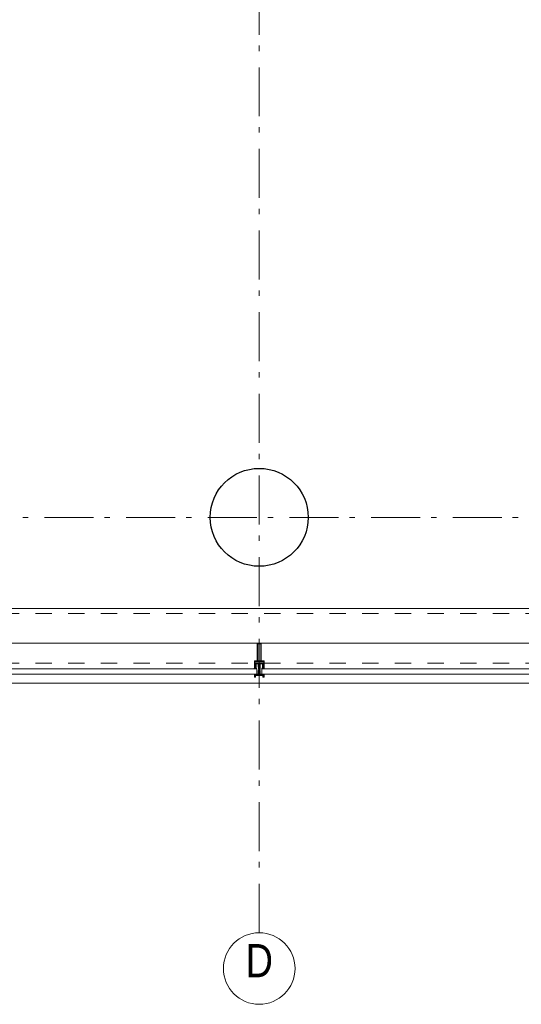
# Model space of a CAD drawing. Header units: millimetres. Extents: x -75976 to 232306, y 42824 to 140527.
# Tile 103 of 199: x 215315 to 217874, y 49135 to 54160. Entities that reach past the tile are written whole.
import ezdxf

# ---------------------------------------------------------------- set-up
doc = ezdxf.new("R2010")
doc.units = ezdxf.units.MM
doc.header["$LTSCALE"] = 400
doc.linetypes.add('STYLE_01', pattern=[0.416641, 0.208282, -0.208359])
doc.linetypes.add('STYLE_06', pattern=[1.041641, 0.625, -0.208282, 0.069427, -0.138931])
for name, color, linetype, lineweight in [('mat-beton (ihwg)', 5, 'Continuous', 25), ('mat-glas', 140, 'Continuous', 15), ('None', 7, 'Continuous', 9)]:
    doc.layers.add(name, color=color, linetype=linetype, lineweight=lineweight)
doc.styles.add('Arial Narrow', font='ARIALN.TTF', dxfattribs={"height": 222.25})
doc.styles.get("Standard").update_dxf_attribs({"font": 'arial.ttf'})

# ---------------------------------------------------------------- blocks, each defined once
blk = doc.blocks.new('*U472')
at = {"layer": 'None', "color": 8, "linetype": 'Continuous', "lineweight": 9, "flags": 128}
for points in [[(46831.2, -35283), (46831.2, -35283, 0.390793), (46832.8, -35281.7), (46832.8, -35281.7, 0.390793), (46831.6, -35280), (46831.6, -35280, -0.352623), (46830.1, -35278.1), (46830.1, -35271.3), (46830.1, -35271.3, 0.414214), (46829.8, -35271), (46828.5, -35271), (46828, -35271.2), (46828, -35271.2, -0.520293), (46827.7, -35271), (46827.7, -35268.3), (46827.9, -35268.2), (46827.9, -35266.2), (46827.9, -35266.2, -0.577863), (46827.9, -35265.9), (46828, -35265.9), (46828, -35265.9, 0.366605), (46828.3, -35265.7), (46828.3, -35265.7, 0.366605), (46828.1, -35265.3), (46828.1, -35265.3, -0.130834), (46826.8, -35264.3), (46826.8, -35264.3, 0.439074), (46825.3, -35264.3), (46825.3, -35264.3, -0.133252), (46824, -35265.3), (46824, -35265.3, 0.366605), (46823.8, -35265.7), (46823.8, -35265.7, 0.366605), (46824.1, -35265.9), (46824.2, -35265.9), (46824.2, -35265.9, -0.577455), (46824.3, -35266.2), (46824.3, -35268.2), (46824.4, -35268.3), (46824.4, -35271), (46824.4, -35271, -0.52048), (46824.1, -35271.2), (46823.6, -35271), (46821.4, -35271), (46821.4, -35271, 0.414214), (46821.1, -35271.3), (46821.1, -35279.1), (46821.1, -35279.1, -0.255976), (46820.1, -35280.8), (46820.1, -35280.8, 0.749676), (46820.8, -35283), (46824.9, -35283), (46824.9, -35283, 0.414214), (46826.9, -35281), (46826.9, -35281, -0.402808), (46827.3, -35280.5), (46827.3, -35280.5, -0.402808), (46827.9, -35281), (46827.9, -35281, 0.233259), (46828.1, -35281.3), (46831.4, -35281.8), (46831.4, -35281.8, -0.419014), (46831.5, -35281.9), (46831.5, -35281.9, -0.419014), (46831.4, -35282), (46830.1, -35282), (46830.1, -35282, 0.414214), (46829.6, -35282.5), (46829.6, -35282.5, 0.414214), (46830.1, -35283)], [(46871.1, -35270.8), (46871.1, -35255), (46869.1, -35255), (46823, -35255), (46821.1, -35255), (46821.1, -35270.8), (46823.9, -35270.8), (46823.9, -35266.2), (46823.4, -35266.2), (46823.4, -35264.8), (46823.9, -35264.8), (46823.9, -35262.9), (46824.2, -35262.7), (46824.2, -35258.5), (46824.2, -35258.5, -0.414214), (46825.9, -35256.8), (46825.9, -35256.8), (46825.9, -35256.8, -0.414214), (46827.6, -35258.5), (46827.6, -35262.7), (46827.9, -35262.9), (46827.9, -35264.8), (46828.4, -35264.8), (46828.4, -35266.2), (46827.9, -35266.2), (46827.9, -35270.8), (46829.7, -35270.8), (46829.7, -35258), (46829.7, -35258, -0.414214), (46830.9, -35256.8), (46830.9, -35256.8), (46839.5, -35256.8), (46839.5, -35256.8, -0.414214), (46840.7, -35258), (46840.7, -35275), (46842.1, -35275), (46842.1, -35277.8), (46841.7, -35278.2), (46842.1, -35278.6), (46842.1, -35279.2), (46841.7, -35279.6), (46842.1, -35280), (46842.1, -35280.6), (46841.7, -35281), (46842.1, -35282), (46842.1, -35286.8), (46843.8, -35286.8), (46843.8, -35276), (46843.8, -35276, -0.414214), (46846, -35273.8), (46846.1, -35273.8), (46846.1, -35273.8, -0.414214), (46848.3, -35276), (46848.3, -35286.8), (46850, -35286.8), (46850, -35282), (46850.4, -35281), (46850, -35280.6), (46850, -35280), (46850.4, -35279.6), (46850, -35279.2), (46850, -35278.6), (46850.4, -35278.2), (46850, -35277.8), (46850, -35275), (46851.4, -35275), (46851.4, -35258), (46851.4, -35258, -0.414214), (46852.6, -35256.8), (46852.6, -35256.8), (46861.2, -35256.8), (46861.2, -35256.8, -0.414214), (46862.4, -35258), (46862.4, -35270.8), (46864.3, -35270.8), (46864.3, -35266.2), (46863.8, -35266.2), (46863.8, -35264.8), (46864.3, -35264.8), (46864.3, -35262.9), (46864.5, -35262.7), (46864.5, -35258.5), (46864.5, -35258.5, -0.414214), (46866.2, -35256.8), (46866.2, -35256.8), (46866.2, -35256.8, -0.414214), (46867.9, -35258.5), (46867.9, -35262.7), (46868.2, -35262.9), (46868.2, -35264.8), (46868.7, -35264.8), (46868.7, -35266.2), (46868.2, -35266.2), (46868.2, -35270.8)], [(46823.1, -35274.1), (46823.1, -35274.1, -0.414214), (46823.9, -35273.2), (46823.9, -35273.2, -0.414214), (46824.8, -35274.1), (46824.8, -35277), (46824.8, -35277, -0.414214), (46823.9, -35277.8), (46823.9, -35277.8, -0.414214), (46823.1, -35277)], [(46825.1, -35266, -0.29188), (46825.3, -35265.5), (46825.8, -35265.1), (46825.8, -35265.1, -0.344328), (46826.4, -35265.1), (46826.9, -35265.5), (46826.9, -35265.5, -0.29188), (46827, -35266), (46826.6, -35267.7), (46826.6, -35267.7, -0.348796), (46826.1, -35268.2), (46826.1, -35268.2, -0.348796), (46825.5, -35267.7), (46825.1, -35266)], [(46827.2, -35277.8, -0.414214), (46826.4, -35277), (46826.4, -35274.1), (46826.4, -35274.1, -0.414214), (46827.2, -35273.2), (46827.2, -35273.2, -0.414214), (46828.1, -35274.1), (46828.1, -35277), (46828.1, -35277, -0.414214), (46827.2, -35277.8)], [(46860.9, -35283), (46860.9, -35283, -0.390793), (46859.3, -35281.7), (46859.3, -35281.7, -0.390793), (46860.5, -35280), (46860.5, -35280, 0.352623), (46862.1, -35278.1), (46862.1, -35271.3), (46862.1, -35271.3, -0.414214), (46862.4, -35271), (46863.6, -35271), (46864.1, -35271.2), (46864.1, -35271.2, 0.520293), (46864.4, -35271), (46864.4, -35268.3), (46864.3, -35268.2), (46864.3, -35266.2), (46864.3, -35266.2, 0.577863), (46864.2, -35265.9), (46864.1, -35265.9), (46864.1, -35265.9, -0.366605), (46863.8, -35265.7), (46863.8, -35265.7, -0.366605), (46864, -35265.3), (46864, -35265.3, 0.130834), (46865.3, -35264.3), (46865.3, -35264.3, -0.439074), (46866.8, -35264.3), (46866.8, -35264.3, 0.133252), (46868.1, -35265.3), (46868.1, -35265.3, -0.366605), (46868.3, -35265.7), (46868.3, -35265.7, -0.366605), (46868, -35265.9), (46867.9, -35265.9), (46867.9, -35265.9, 0.577455), (46867.9, -35266.2), (46867.9, -35268.2), (46867.7, -35268.3), (46867.7, -35271), (46867.7, -35271, 0.52048), (46868, -35271.2), (46868.5, -35271), (46870.8, -35271), (46870.8, -35271, -0.414214), (46871.1, -35271.3), (46871.1, -35279.1), (46871.1, -35279.1, 0.255976), (46872, -35280.8), (46872, -35280.8, -0.749676), (46871.3, -35283), (46867.3, -35283), (46867.3, -35283, -0.414214), (46865.3, -35281), (46865.3, -35281, 0.402808), (46864.8, -35280.5), (46864.8, -35280.5, 0.402808), (46864.3, -35281), (46864.3, -35281, -0.233259), (46864, -35281.3), (46860.7, -35281.8), (46860.7, -35281.8, 0.419014), (46860.6, -35281.9), (46860.6, -35281.9, 0.419014), (46860.7, -35282), (46862, -35282), (46862, -35282, -0.414214), (46862.5, -35282.5), (46862.5, -35282.5, -0.414214), (46862, -35283)], [(46864.9, -35277.8, 0.414214), (46865.8, -35277), (46865.8, -35274.1), (46865.8, -35274.1, 0.414214), (46864.9, -35273.2), (46864.9, -35273.2, 0.414214), (46864.1, -35274.1), (46864.1, -35277), (46864.1, -35277, 0.414214), (46864.9, -35277.8)], [(46867, -35266, 0.29188), (46866.9, -35265.5), (46866.4, -35265.1), (46866.4, -35265.1, 0.344328), (46865.8, -35265.1), (46865.3, -35265.5), (46865.3, -35265.5, 0.29188), (46865.1, -35266), (46865.5, -35267.7), (46865.5, -35267.7, 0.348796), (46866.1, -35268.2), (46866.1, -35268.2, 0.348796), (46866.6, -35267.7), (46867, -35266)], [(46869.1, -35274.1), (46869.1, -35274.1, 0.414214), (46868.2, -35273.2), (46868.2, -35273.2, 0.414214), (46867.4, -35274.1), (46867.4, -35277), (46867.4, -35277, 0.414214), (46868.2, -35277.8), (46868.2, -35277.8, 0.414214), (46869.1, -35277)], [(46825.3, -35280), (46825.3, -35280, -0.552342), (46825.9, -35281.2), (46825.9, -35281.2, -0.263556), (46824.2, -35282.2), (46820.7, -35282.2), (46820.7, -35282.2, -0.437017), (46820.4, -35281.9), (46820.4, -35281.9, -0.437017), (46820.7, -35281.6), (46820.7, -35281.6, 0.396568), (46822.4, -35280.3), (46822.4, -35280.3, -0.418874), (46822.9, -35279.8)], [(46866.8, -35280), (46866.8, -35280, 0.552342), (46866.2, -35281.2), (46866.2, -35281.2, 0.263556), (46867.9, -35282.2), (46871.4, -35282.2), (46871.4, -35282.2, 0.437017), (46871.7, -35281.9), (46871.7, -35281.9, 0.437017), (46871.4, -35281.6), (46871.4, -35281.6, -0.396568), (46869.7, -35280.3), (46869.7, -35280.3, 0.418874), (46869.2, -35279.8)]]:
    blk.add_lwpolyline(points, format="xyb", close=True, dxfattribs=at)
blk.add_lwpolyline([(46850.1, -35256.8), (46850.1, -35272.5), (46842, -35272.5), (46842, -35256.8)], close=True, dxfattribs=at)
blk = doc.blocks.new('*U473')
at = {"layer": 'None', "color": 7}
blk.add_blockref('*U472', (0, 0), dxfattribs=at)
blk = doc.blocks.new('*U474')
at = {"layer": 'None', "color": 8, "linetype": 'Continuous', "lineweight": 9, "flags": 128}
for points in [[(46836.1, -35153), (46856.1, -35153), (46856.1, -35243), (46871.1, -35243), (46871.1, -35255), (46821.1, -35255), (46821.1, -35243), (46836.1, -35243)], [(46838.1, -35155), (46838.1, -35243), (46854.1, -35243), (46854.1, -35155)], [(46854.1, -35245), (46838.1, -35245), (46823.1, -35245), (46823.1, -35253), (46869.1, -35253), (46869.1, -35245)]]:
    blk.add_lwpolyline(points, close=True, dxfattribs=at)
blk = doc.blocks.new('*U475')
at = {"layer": 'None', "color": 7}
for name in ['*U474', '*U473']:
    blk.add_blockref(name, (0, 0), dxfattribs=at)
blk = doc.blocks.new('*U476')
at = {"layer": 'None', "color": 8, "linetype": 'Continuous', "lineweight": 9}
for p, q in [((46822.1, -35313.1), (46823.1, -35317.1)), ((46844.1, -35313.1), (46822.1, -35313.1)), ((46823.1, -35317.1), (46822.1, -35318.1)), ((46822.1, -35318.1), (46823.1, -35320.1)), ((46823.1, -35320.1), (46824.1, -35321.1)), ((46824.1, -35321.1), (46824.1, -35323.1)), ((46824.1, -35323.1), (46825.1, -35323.1)), ((46825.1, -35316.1), (46826.1, -35315.1)), ((46825.1, -35322.1), (46825.1, -35316.1)), ((46825.1, -35323.1), (46825.1, -35322.1)), ((46826.1, -35315.1), (46866.1, -35315.1)), ((46846.1, -35311.1), (46844.1, -35312.1)), ((46844.1, -35312.1), (46844.1, -35313.1)), ((46847.1, -35312.1), (46846.1, -35311.1)), ((46847.1, -35313.1), (46847.1, -35312.1)), ((46869.1, -35313.1), (46847.1, -35313.1)), ((46866.1, -35315.1), (46866.1, -35316.1)), ((46866.1, -35316.1), (46866.1, -35322.1)), ((46866.1, -35322.1), (46866.1, -35323.1)), ((46866.1, -35323.1), (46867.1, -35323.1)), ((46867.1, -35323.1), (46868.1, -35321.1)), ((46868.1, -35317.1), (46869.1, -35313.1)), ((46869.1, -35318.1), (46868.1, -35317.1)), ((46868.1, -35320.1), (46869.1, -35318.1)), ((46868.1, -35321.1), (46868.1, -35320.1))]:
    blk.add_line(p, q, dxfattribs=at)
at = {"layer": 'None', "color": 8, "linetype": 'Continuous', "lineweight": 9, "flags": 128}
blk.add_lwpolyline([(46869.1, -35313.1), (46847.1, -35313.1), (46847.1, -35312.1), (46846.1, -35311.1), (46844.1, -35312.1), (46844.1, -35313.1), (46822.1, -35313.1), (46823.1, -35317.1), (46823.1, -35317.1), (46823.1, -35317.1), (46822.1, -35318.1), (46822.1, -35318.1), (46823.1, -35320.1), (46824.1, -35321.1), (46824.1, -35323.1), (46825.1, -35323.1), (46825.1, -35323.1), (46825.1, -35322.1), (46825.1, -35316.1), (46826.1, -35315.1), (46866.1, -35315.1), (46866.1, -35316.1), (46866.1, -35322.1), (46866.1, -35323.1), (46867.1, -35323.1), (46867.1, -35323.1), (46868.1, -35321.1), (46868.1, -35320.1), (46869.1, -35318.1), (46869.1, -35318.1), (46868.1, -35317.1), (46868.1, -35317.1), (46868.1, -35317.1)], close=True, dxfattribs=at)
at = {"layer": 'None', "color": 0, "flags": 1}
blk.add_attdef('GRUPPE', (46822.1, -35330.8), '', height=4.23, dxfattribs=at)
blk = doc.blocks.new('*U477')
at = {"layer": 'None', "color": 8, "linetype": 'Continuous', "lineweight": 9}
for p, q in [((46843.1, -35291.1), (46841.1, -35291.1)), ((46841.1, -35291.1), (46841.1, -35308.1)), ((46841.1, -35308.1), (46841.1, -35309.1)), ((46841.1, -35309.1), (46842.1, -35309.1)), ((46842.1, -35293.1), (46843.1, -35293.1)), ((46842.1, -35296.1), (46842.1, -35293.1)), ((46843.1, -35297.1), (46842.1, -35296.1)), ((46842.1, -35303.1), (46843.1, -35302.1)), ((46842.1, -35307.1), (46842.1, -35303.1)), ((46843.1, -35307.1), (46842.1, -35307.1)), ((46842.1, -35309.1), (46843.1, -35309.1)), ((46844.1, -35290.1), (46843.1, -35291.1)), ((46843.1, -35293.1), (46845.1, -35293.1)), ((46843.1, -35296.1), (46843.1, -35297.1)), ((46844.1, -35296.1), (46843.1, -35296.1)), ((46843.1, -35302.1), (46845.1, -35300.1)), ((46843.1, -35308.1), (46843.1, -35307.1)), ((46843.1, -35309.1), (46843.1, -35308.1)), ((46845.1, -35279.1), (46844.1, -35280.1)), ((46844.1, -35280.1), (46844.1, -35281.1)), ((46844.1, -35281.1), (46844.1, -35283.1)), ((46844.1, -35283.1), (46844.1, -35284.1)), ((46844.1, -35284.1), (46844.1, -35286.1)), ((46844.1, -35286.1), (46844.1, -35288.1)), ((46844.1, -35288.1), (46844.1, -35289.1)), ((46844.1, -35289.1), (46844.1, -35290.1)), ((46846.1, -35295.1), (46844.1, -35296.1)), ((46846.1, -35278.1), (46845.1, -35279.1)), ((46845.1, -35280.1), (46846.1, -35279.1)), ((46845.1, -35282.1), (46845.1, -35280.1)), ((46845.1, -35283.1), (46845.1, -35282.1)), ((46845.1, -35284.1), (46845.1, -35283.1)), ((46845.1, -35286.1), (46845.1, -35284.1)), ((46845.1, -35288.1), (46845.1, -35286.1)), ((46845.1, -35290.1), (46845.1, -35288.1)), ((46846.1, -35291.1), (46845.1, -35290.1)), ((46845.1, -35293.1), (46846.1, -35292.1)), ((46845.1, -35300.1), (46847.1, -35300.1)), ((46847.1, -35279.1), (46846.1, -35278.1)), ((46846.1, -35279.1), (46847.1, -35280.1)), ((46847.1, -35290.1), (46846.1, -35291.1)), ((46846.1, -35292.1), (46848.1, -35293.1)), ((46848.1, -35296.1), (46846.1, -35295.1)), ((46848.1, -35280.1), (46847.1, -35279.1)), ((46847.1, -35280.1), (46847.1, -35282.1)), ((46847.1, -35282.1), (46847.1, -35283.1)), ((46847.1, -35283.1), (46847.1, -35284.1)), ((46847.1, -35284.1), (46847.1, -35286.1)), ((46847.1, -35286.1), (46847.1, -35287.1)), ((46847.1, -35287.1), (46847.1, -35288.1)), ((46847.1, -35288.1), (46847.1, -35290.1)), ((46847.1, -35300.1), (46849.1, -35302.1)), ((46848.1, -35281.1), (46848.1, -35280.1)), ((46848.1, -35283.1), (46848.1, -35281.1)), ((46848.1, -35284.1), (46848.1, -35283.1)), ((46848.1, -35286.1), (46848.1, -35284.1)), ((46848.1, -35288.1), (46848.1, -35286.1)), ((46848.1, -35289.1), (46848.1, -35288.1)), ((46848.1, -35290.1), (46848.1, -35289.1)), ((46849.1, -35291.1), (46848.1, -35290.1)), ((46848.1, -35293.1), (46849.1, -35293.1)), ((46849.1, -35296.1), (46848.1, -35296.1)), ((46851.1, -35291.1), (46849.1, -35291.1)), ((46849.1, -35293.1), (46850.1, -35293.1)), ((46849.1, -35297.1), (46849.1, -35296.1)), ((46850.1, -35296.1), (46849.1, -35297.1)), ((46849.1, -35302.1), (46850.1, -35303.1)), ((46849.1, -35307.1), (46849.1, -35308.1)), ((46850.1, -35307.1), (46849.1, -35307.1)), ((46849.1, -35308.1), (46849.1, -35309.1)), ((46849.1, -35309.1), (46850.1, -35309.1)), ((46850.1, -35293.1), (46850.1, -35296.1)), ((46850.1, -35303.1), (46850.1, -35307.1)), ((46850.1, -35309.1), (46851.1, -35309.1)), ((46851.1, -35308.1), (46851.1, -35291.1)), ((46851.1, -35309.1), (46851.1, -35308.1))]:
    blk.add_line(p, q, dxfattribs=at)
at = {"layer": 'None', "color": 8, "linetype": 'Continuous', "lineweight": 9, "flags": 128}
for points in [[(46841.1, -35291.1), (46841.1, -35308.1), (46841.1, -35309.1), (46842.1, -35309.1), (46843.1, -35309.1), (46843.1, -35308.1), (46843.1, -35307.1), (46843.1, -35307.1), (46842.1, -35307.1), (46842.1, -35303.1), (46843.1, -35302.1), (46845.1, -35300.1), (46847.1, -35300.1), (46849.1, -35302.1), (46850.1, -35303.1), (46850.1, -35307.1), (46849.1, -35307.1), (46849.1, -35307.1), (46849.1, -35308.1), (46849.1, -35309.1), (46850.1, -35309.1), (46851.1, -35309.1), (46851.1, -35308.1), (46851.1, -35291.1), (46849.1, -35291.1), (46848.1, -35290.1), (46848.1, -35289.1), (46848.1, -35288.1), (46848.1, -35286.1), (46848.1, -35284.1), (46848.1, -35284.1), (46848.1, -35284.1), (46848.1, -35283.1), (46848.1, -35281.1), (46848.1, -35280.1), (46847.1, -35279.1), (46847.1, -35279.1), (46846.1, -35278.1), (46845.1, -35279.1), (46845.1, -35279.1), (46844.1, -35280.1), (46844.1, -35281.1), (46844.1, -35283.1), (46844.1, -35284.1), (46844.1, -35284.1), (46844.1, -35284.1), (46844.1, -35286.1), (46844.1, -35288.1), (46844.1, -35289.1), (46844.1, -35290.1), (46843.1, -35291.1)], [(46849.1, -35293.1), (46850.1, -35293.1), (46850.1, -35296.1), (46849.1, -35297.1), (46849.1, -35297.1), (46849.1, -35296.1), (46848.1, -35296.1), (46846.1, -35295.1), (46844.1, -35296.1), (46843.1, -35296.1), (46843.1, -35297.1), (46842.1, -35296.1), (46842.1, -35293.1), (46843.1, -35293.1), (46845.1, -35293.1), (46846.1, -35292.1), (46848.1, -35293.1)]]:
    blk.add_lwpolyline(points, close=True, dxfattribs=at)
blk.add_lwpolyline([(46847.1, -35290.1), (46846.1, -35291.1), (46845.1, -35290.1), (46845.1, -35288.1), (46845.1, -35288.1), (46845.1, -35286.1), (46845.1, -35284.1), (46845.1, -35283.1), (46845.1, -35283.1), (46845.1, -35282.1), (46845.1, -35282.1), (46845.1, -35280.1), (46846.1, -35279.1), (46847.1, -35280.1), (46847.1, -35282.1), (46847.1, -35282.1), (46847.1, -35283.1), (46847.1, -35283.1), (46847.1, -35284.1), (46847.1, -35286.1), (46847.1, -35287.1), (46847.1, -35287.1), (46847.1, -35288.1), (46847.1, -35288.1), (46847.1, -35290.1)], dxfattribs=at)
at = {"layer": 'None', "color": 0, "flags": 1}
blk.add_attdef('GRUPPE', (46841.1, -35316.8), '', height=4.23, dxfattribs=at)
blk = doc.blocks.new('*U478')
at = {"layer": 'None', "color": 8, "linetype": 'Continuous', "lineweight": 9}
for p, q in [((46819.1, -35310.1), (46821.1, -35310.1)), ((46819.1, -35311.1), (46819.1, -35310.1)), ((46820.1, -35311.1), (46819.1, -35311.1)), ((46821.1, -35312.1), (46820.1, -35311.1)), ((46821.1, -35310.1), (46822.1, -35311.1)), ((46821.1, -35313.1), (46821.1, -35312.1)), ((46844.1, -35313.1), (46821.1, -35313.1)), ((46822.1, -35311.1), (46823.1, -35311.1)), ((46823.1, -35311.1), (46824.1, -35310.1)), ((46824.1, -35310.1), (46825.1, -35311.1)), ((46825.1, -35311.1), (46826.1, -35310.1)), ((46826.1, -35310.1), (46827.1, -35311.1)), ((46827.1, -35311.1), (46828.1, -35310.1)), ((46828.1, -35310.1), (46829.1, -35310.1)), ((46829.1, -35310.1), (46829.1, -35311.1)), ((46829.1, -35311.1), (46830.1, -35311.1)), ((46830.1, -35310.1), (46831.1, -35310.1)), ((46830.1, -35311.1), (46830.1, -35310.1)), ((46831.1, -35310.1), (46831.1, -35311.1)), ((46831.1, -35311.1), (46832.1, -35311.1)), ((46832.1, -35310.1), (46833.1, -35310.1)), ((46832.1, -35311.1), (46832.1, -35310.1)), ((46833.1, -35310.1), (46835.1, -35311.1)), ((46835.1, -35311.1), (46841.1, -35311.1)), ((46841.1, -35311.1), (46843.1, -35311.1)), ((46842.1, -35305.1), (46843.1, -35305.1)), ((46843.1, -35306.1), (46842.1, -35305.1)), ((46843.1, -35305.1), (46845.1, -35302.1)), ((46844.1, -35306.1), (46843.1, -35306.1)), ((46843.1, -35310.1), (46844.1, -35308.1)), ((46843.1, -35311.1), (46843.1, -35310.1)), ((46844.1, -35308.1), (46844.1, -35306.1)), ((46845.1, -35312.1), (46844.1, -35313.1)), ((46845.1, -35302.1), (46846.1, -35302.1)), ((46846.1, -35303.1), (46845.1, -35304.1)), ((46845.1, -35304.1), (46845.1, -35308.1)), ((46845.1, -35308.1), (46846.1, -35309.1)), ((46846.1, -35311.1), (46845.1, -35312.1)), ((46846.1, -35302.1), (46847.1, -35302.1)), ((46847.1, -35304.1), (46846.1, -35303.1)), ((46846.1, -35309.1), (46847.1, -35308.1)), ((46847.1, -35312.1), (46846.1, -35311.1)), ((46847.1, -35302.1), (46849.1, -35305.1)), ((46847.1, -35308.1), (46847.1, -35304.1)), ((46848.1, -35313.1), (46847.1, -35312.1)), ((46848.1, -35306.1), (46848.1, -35308.1)), ((46849.1, -35306.1), (46848.1, -35306.1)), ((46848.1, -35308.1), (46849.1, -35310.1)), ((46871.1, -35313.1), (46848.1, -35313.1)), ((46850.1, -35305.1), (46849.1, -35306.1)), ((46849.1, -35305.1), (46850.1, -35305.1)), ((46849.1, -35310.1), (46849.1, -35311.1)), ((46849.1, -35311.1), (46851.1, -35311.1)), ((46851.1, -35311.1), (46857.1, -35311.1)), ((46857.1, -35311.1), (46859.1, -35310.1)), ((46859.1, -35310.1), (46860.1, -35310.1)), ((46860.1, -35310.1), (46860.1, -35311.1)), ((46860.1, -35311.1), (46861.1, -35311.1)), ((46861.1, -35310.1), (46862.1, -35310.1)), ((46861.1, -35311.1), (46861.1, -35310.1)), ((46862.1, -35310.1), (46862.1, -35311.1)), ((46862.1, -35311.1), (46863.1, -35311.1)), ((46863.1, -35310.1), (46864.1, -35310.1)), ((46863.1, -35311.1), (46863.1, -35310.1)), ((46864.1, -35310.1), (46865.1, -35311.1)), ((46865.1, -35311.1), (46866.1, -35310.1)), ((46866.1, -35310.1), (46867.1, -35311.1)), ((46867.1, -35311.1), (46868.1, -35310.1)), ((46868.1, -35310.1), (46869.1, -35311.1)), ((46869.1, -35311.1), (46871.1, -35310.1)), ((46871.1, -35310.1), (46873.1, -35310.1)), ((46872.1, -35311.1), (46871.1, -35313.1)), ((46873.1, -35311.1), (46872.1, -35311.1)), ((46873.1, -35310.1), (46873.1, -35311.1))]:
    blk.add_line(p, q, dxfattribs=at)
at = {"layer": 'None', "color": 8, "linetype": 'Continuous', "lineweight": 9, "flags": 128}
blk.add_lwpolyline([(46821.1, -35313.1), (46821.1, -35312.1), (46820.1, -35311.1), (46819.1, -35311.1), (46819.1, -35310.1), (46819.1, -35310.1), (46819.1, -35310.1), (46819.1, -35310.1), (46819.1, -35310.1), (46819.1, -35310.1), (46821.1, -35310.1), (46822.1, -35311.1), (46823.1, -35311.1), (46824.1, -35310.1), (46824.1, -35310.1), (46824.1, -35310.1), (46824.1, -35310.1), (46824.1, -35310.1), (46825.1, -35311.1), (46825.1, -35311.1), (46825.1, -35311.1), (46825.1, -35311.1), (46825.1, -35311.1), (46826.1, -35310.1), (46826.1, -35310.1), (46826.1, -35310.1), (46826.1, -35310.1), (46826.1, -35310.1), (46827.1, -35311.1), (46827.1, -35311.1), (46827.1, -35311.1), (46827.1, -35311.1), (46828.1, -35310.1), (46828.1, -35310.1), (46828.1, -35310.1), (46828.1, -35310.1), (46829.1, -35310.1), (46829.1, -35311.1), (46829.1, -35311.1), (46830.1, -35311.1), (46830.1, -35311.1), (46830.1, -35310.1), (46830.1, -35310.1), (46830.1, -35310.1), (46831.1, -35310.1), (46831.1, -35310.1), (46831.1, -35311.1), (46831.1, -35311.1), (46832.1, -35311.1), (46832.1, -35311.1), (46832.1, -35311.1), (46832.1, -35310.1), (46832.1, -35310.1), (46833.1, -35310.1), (46833.1, -35310.1), (46833.1, -35310.1), (46833.1, -35310.1), (46835.1, -35311.1), (46841.1, -35311.1), (46843.1, -35311.1), (46843.1, -35310.1), (46844.1, -35308.1), (46844.1, -35306.1), (46844.1, -35306.1), (46844.1, -35306.1), (46843.1, -35306.1), (46843.1, -35306.1), (46842.1, -35305.1), (46843.1, -35305.1), (46845.1, -35302.1), (46846.1, -35302.1), (46847.1, -35302.1), (46849.1, -35305.1), (46850.1, -35305.1), (46849.1, -35306.1), (46849.1, -35306.1), (46848.1, -35306.1), (46848.1, -35306.1), (46848.1, -35306.1), (46848.1, -35308.1), (46849.1, -35310.1), (46849.1, -35311.1), (46851.1, -35311.1), (46857.1, -35311.1), (46859.1, -35310.1), (46859.1, -35310.1), (46859.1, -35310.1), (46859.1, -35310.1), (46860.1, -35310.1), (46860.1, -35310.1), (46860.1, -35311.1), (46860.1, -35311.1), (46860.1, -35311.1), (46861.1, -35311.1), (46861.1, -35310.1), (46861.1, -35310.1), (46862.1, -35310.1), (46862.1, -35310.1), (46862.1, -35310.1), (46862.1, -35311.1), (46862.1, -35311.1), (46863.1, -35311.1), (46863.1, -35311.1), (46863.1, -35310.1), (46864.1, -35310.1), (46864.1, -35310.1), (46864.1, -35310.1), (46864.1, -35310.1), (46865.1, -35311.1), (46865.1, -35311.1), (46865.1, -35311.1), (46865.1, -35311.1), (46865.1, -35311.1), (46866.1, -35310.1), (46866.1, -35310.1), (46866.1, -35310.1), (46866.1, -35310.1), (46866.1, -35310.1), (46867.1, -35311.1), (46867.1, -35311.1), (46867.1, -35311.1), (46867.1, -35311.1), (46867.1, -35311.1), (46868.1, -35310.1), (46868.1, -35310.1), (46868.1, -35310.1), (46868.1, -35310.1), (46868.1, -35310.1), (46869.1, -35311.1), (46869.1, -35311.1), (46871.1, -35310.1), (46873.1, -35310.1), (46873.1, -35310.1), (46873.1, -35310.1), (46873.1, -35310.1), (46873.1, -35310.1), (46873.1, -35310.1), (46873.1, -35311.1), (46872.1, -35311.1), (46871.1, -35313.1), (46848.1, -35313.1), (46848.1, -35313.1), (46847.1, -35312.1), (46846.1, -35311.1), (46845.1, -35312.1), (46844.1, -35313.1), (46844.1, -35313.1), (46821.1, -35313.1)], dxfattribs=at)
blk.add_lwpolyline([(46847.1, -35304.1), (46846.1, -35303.1), (46845.1, -35304.1), (46845.1, -35308.1), (46846.1, -35309.1), (46847.1, -35308.1)], close=True, dxfattribs=at)
at = {"layer": 'None', "color": 0, "flags": 1}
blk.add_attdef('GRUPPE', (46819.1, -35320.8), '', height=4.23, dxfattribs=at)
blk = doc.blocks.new('*U479')
at = {"layer": 'None', "color": 8, "linetype": 'Continuous', "lineweight": 9}
for p, q in [((46821.1, -35325.1), (46821.1, -35313.1)), ((46821.1, -35313.1), (46822.1, -35313.1)), ((46827.1, -35325.1), (46821.1, -35325.1)), ((46822.1, -35313.1), (46823.1, -35317.1)), ((46823.1, -35317.1), (46822.1, -35318.1)), ((46822.1, -35318.1), (46822.1, -35324.1)), ((46822.1, -35324.1), (46826.1, -35324.1)), ((46826.1, -35316.1), (46865.1, -35316.1)), ((46826.1, -35324.1), (46826.1, -35316.1)), ((46827.1, -35317.1), (46827.1, -35325.1)), ((46864.1, -35317.1), (46827.1, -35317.1)), ((46864.1, -35325.1), (46864.1, -35317.1)), ((46871.1, -35325.1), (46864.1, -35325.1)), ((46865.1, -35316.1), (46865.1, -35324.1)), ((46865.1, -35324.1), (46870.1, -35324.1)), ((46869.1, -35317.1), (46870.1, -35313.1)), ((46870.1, -35317.1), (46869.1, -35317.1)), ((46870.1, -35313.1), (46871.1, -35313.1)), ((46870.1, -35324.1), (46870.1, -35317.1)), ((46871.1, -35313.1), (46871.1, -35325.1))]:
    blk.add_line(p, q, dxfattribs=at)
blk.add_lwpolyline([(46821.1, -35313.1), (46822.1, -35313.1), (46823.1, -35317.1), (46822.1, -35318.1), (46822.1, -35324.1), (46826.1, -35324.1), (46826.1, -35316.1), (46865.1, -35316.1), (46865.1, -35324.1), (46870.1, -35324.1), (46870.1, -35317.1), (46869.1, -35317.1), (46870.1, -35313.1), (46871.1, -35313.1), (46871.1, -35325.1), (46864.1, -35325.1), (46864.1, -35317.1), (46827.1, -35317.1), (46827.1, -35325.1), (46821.1, -35325.1)], close=True, dxfattribs=at)
at = {"layer": 'None', "color": 3}
for name in ['*U478', '*U476', '*U477']:
    blk.add_blockref(name, (0, 0), dxfattribs=at)
blk = doc.blocks.new('*U480')
at = {"layer": 'None', "color": 7}
for name in ['*U475', '*U479']:
    blk.add_blockref(name, (0, 0), dxfattribs=at)
blk = doc.blocks.new('*U562')
at = {"layer": 'mat-glas', "color": 140, "linetype": 'Continuous', "lineweight": 15}
for points in [[(45059.1, -35310), (46833.1, -35310), (46833.1, -35283), (45059.1, -35283)], [(48633.1, -35310), (46859.1, -35310), (46859.1, -35283), (48633.1, -35283)]]:
    blk.add_lwpolyline(points, close=True, dxfattribs=at)
at = {"layer": 'None', "color": 43, "linetype": 'Continuous', "lineweight": 9}
for p, q in [((58111.1, -34975.5), (43205.4, -34975.5)), ((58491.1, -35355.5), (43205.4, -35355.5))]:
    blk.add_line(p, q, dxfattribs=at)
at = {"layer": 'None', "color": 8, "linetype": 'Continuous', "lineweight": 5}
blk.add_line((43269.9, -35153), (58279.1, -35153), dxfattribs=at)
at = {"layer": 'None', "color": 8, "linetype": 'STYLE_01', "lineweight": 5}
for points in [[(43205.4, -35000), (58136.1, -35000), (58136.1, -20069.5)], [(43205.4, -35255), (58391.1, -35255), (58391.1, -20069.5)]]:
    blk.add_lwpolyline(points, dxfattribs=at)
at = {"layer": 'None', "color": 7}
blk.add_blockref('*U480', (0, 0), dxfattribs=at)
blk = doc.blocks.new('Kolom O 500')
at = {"layer": 'mat-beton (ihwg)', "lineweight": 25}
blk.add_circle((0, 0), 250, dxfattribs=at)
blk = doc.blocks.new('*U1339')
at = {"layer": 'None', "color": 43, "linetype": 'Continuous', "lineweight": 9}
blk.add_circle((46846.1, -36812.6), 182.6, dxfattribs=at)
at = {"layer": 'None', "color": 43, "insert": (46846.1, -36687.7), "char_height": 169.3, "width": 160.91, "attachment_point": 2, "style": 'Arial Narrow'}
blk.add_mtext('D', dxfattribs=at)

msp = doc.modelspace()

# ---------------------------------------------------------------- linework, layer by layer
at = {"layer": 'None', "color": 43, "linetype": 'STYLE_06', "lineweight": 9}
for p, q in [((216536.85564, 49500.0182), (216536.85564, 81745.65207)), ((231940.79627, 51620.0182), (198220.89564, 51620.0182))]:
    msp.add_line(p, q, dxfattribs=at)

# ---------------------------------------------------------------- block references
at = {"layer": 'None', "color": 7}
for name, p in [('*U562', (169690.79627, 86130.0182)), ('Kolom O 500', (216536.85564, 51620.0182)), ('*U1339', (169690.79627, 86130.0182))]:
    msp.add_blockref(name, p, dxfattribs=at)

doc.saveas('drawing.dxf')
